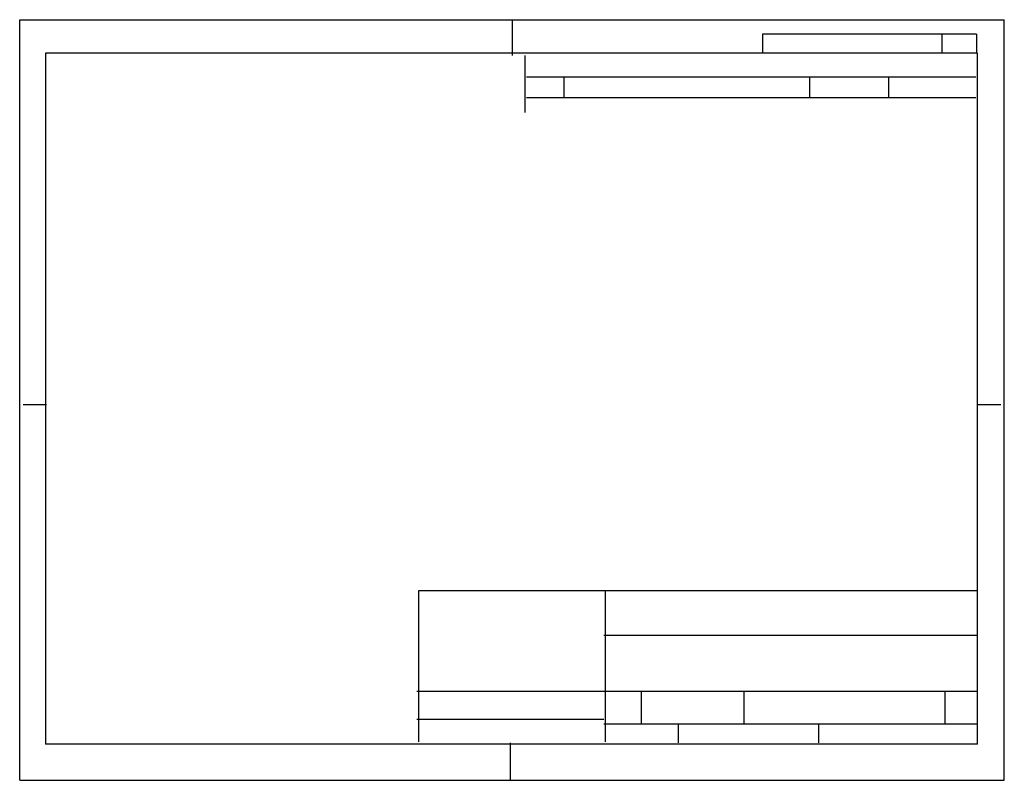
# Model space of a CAD drawing. Extents: x 0 to 11, y 0 to 8.5.
import ezdxf

# ---------------------------------------------------------------- set-up
doc = ezdxf.new("R2010")
doc.units = 0
doc.header["$LTSCALE"] = 0.605
doc.layers.get('0').update_dxf_attribs({"linetype": 'CONTINUOUS'})

msp = doc.modelspace()

# ---------------------------------------------------------------- linework, layer by layer
at = {"color": 7, "linetype": 'CONTINUOUS'}
for p, q in [((0, 0), (0, 8.5)), ((0, 8.5), (11, 8.5)), ((5.5, 8.49), (5.5, 8.1)), ((11, 0), (11, 8.5)), ((8.298, 8.337), (8.298, 8.123)), ((10.688, 8.337), (8.298, 8.337)), ((10.304, 8.123), (10.304, 8.337)), ((10.688, 8.337), (10.688, 8.123)), ((0.287, 8.126), (0.287, 0.404)), ((10.7, 8.126), (0.287, 8.126)), ((5.643, 8.1), (5.643, 7.463)), ((10.7, 0.404), (10.7, 8.126)), ((5.661, 7.862), (10.683, 7.862)), ((6.08, 7.862), (6.08, 7.629)), ((8.823, 7.862), (8.823, 7.629)), ((9.707, 7.862), (9.707, 7.629)), ((5.661, 7.629), (10.683, 7.629)), ((0.04, 4.2), (0.3, 4.2)), ((10.7, 4.2), (10.96, 4.2)), ((4.46, 2.12), (10.7, 2.12)), ((4.46, 0.43), (4.46, 2.12)), ((6.54, 2.12), (6.54, 0.43)), ((10.704, 1.62), (6.526, 1.62)), ((10.704, 0.994), (4.436, 0.994)), ((6.944, 0.994), (6.944, 0.628)), ((8.093, 0.628), (8.093, 0.994)), ((10.339, 0.628), (10.339, 0.994)), ((6.526, 0.68), (4.436, 0.68)), ((10.704, 0.628), (6.526, 0.628)), ((7.361, 0.419), (7.361, 0.628)), ((8.928, 0.419), (8.928, 0.628)), ((10.7, 0.404), (0.287, 0.404)), ((5.481, 0.419), (5.481, 0.001)), ((0, 0), (11, 0))]:
    msp.add_line(p, q, dxfattribs=at)

doc.saveas('drawing.dxf')
